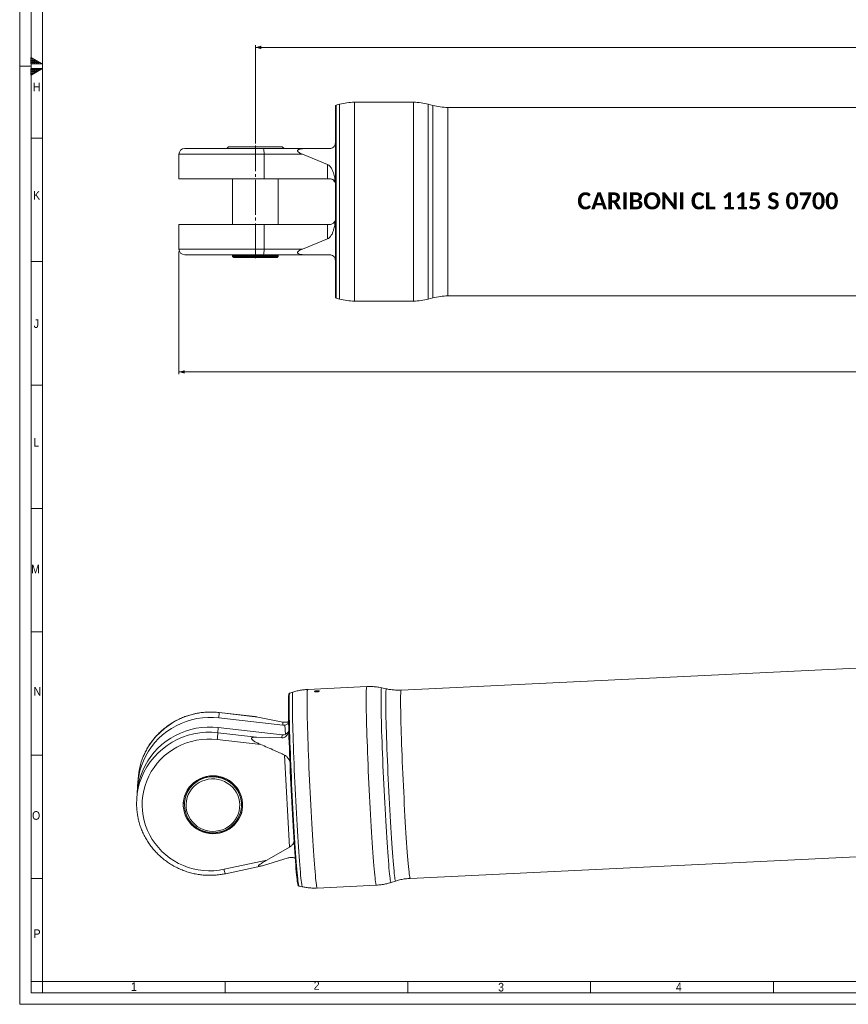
# Model space of a CAD drawing. Header units: millimetres. Extents: x 20 to 2358, y 20 to 1662.
# Tile 1 of 7: x 20 to 746, y 20 to 882. Entities that reach past the tile are written whole.
import ezdxf

# ---------------------------------------------------------------- set-up
doc = ezdxf.new("R2010")
doc.units = ezdxf.units.MM
doc.header["$LTSCALE"] = 2
doc.linetypes.add('SLD-Centro', pattern=[19.05, 15.24, -1.27, 1.27, -1.27])
doc.linetypes.add('SLD-Solido', pattern=[0])
doc.styles.add('SLDTEXTSTYLE0', font='GOTHIC.TTF', dxfattribs={"width": 0.913})
doc.styles.add('SLDTEXTSTYLE3', font='CALIBRI.TTF')
doc.styles.add('SLDTEXTSTYLE4', font='CALIBRIB.TTF')
doc.dimstyles.new('SLDDIMSTYLE0', dxfattribs={"dimtxt": 14.816667, "dimasz": 5, "dimexe": 0, "dimexo": 0.0625, "dimgap": 3.704167, "dimtad": 1, "dimrnd": 1e-09, "dimzin": 12, "dimdsep": 46, "dimtxsty": 'SLDTEXTSTYLE4', "dimsah": 1, "dimcen": 0.09, "dimadec": 0, "dimazin": 3, "dimtfac": 1, "dimtofl": 0, "dimtmove": 0, "dimatfit": 3, "dimfxl": 0, "dimfrac": 2, "dimtolj": 1, "dimtzin": 12, "dimarcsym": 0})

# ---------------------------------------------------------------- blocks, each defined once
blk = doc.blocks.new('_D_11')
at = {"color": 7, "linetype": 'SLD-Solido', "lineweight": 0}
for p, q in [((226.5, 773.51), (226.5, 859.51)), ((226.5, 857.51), (1468.31, 857.51)), ((1468.31, 773.51), (1468.31, 859.51))]:
    blk.add_line(p, q, dxfattribs=at)
for points in [[(226.5, 857.51), (231.5, 856.01), (231.5, 859.01)], [(1468.31, 857.51), (1463.31, 859.01), (1463.31, 856.01)]]:
    blk.add_solid(points, dxfattribs=at)
at = {"color": 7, "linetype": 'SLD-Solido', "lineweight": 0, "insert": (814.81, 877.26), "char_height": 14.817, "attachment_point": 1, "style": 'SLDTEXTSTYLE3'}
blk.add_mtext('1241,81', dxfattribs=at)
blk = doc.blocks.new('_D_12')
at = {"color": 7, "linetype": 'SLD-Solido', "lineweight": 0}
for p, q in [((159.5, 679.01), (159.5, 571.51)), ((1533.31, 679.01), (1533.31, 571.51)), ((159.5, 573.51), (1533.31, 573.51))]:
    blk.add_line(p, q, dxfattribs=at)
for points in [[(159.5, 573.51), (164.5, 572.01), (164.5, 575.01)], [(1533.31, 573.51), (1528.31, 575.01), (1528.31, 572.01)]]:
    blk.add_solid(points, dxfattribs=at)
at = {"color": 7, "linetype": 'SLD-Solido', "lineweight": 0, "insert": (813.81, 593.26), "char_height": 14.817, "attachment_point": 1, "style": 'SLDTEXTSTYLE3'}
blk.add_mtext('1373,81', dxfattribs=at)

msp = doc.modelspace()

# ---------------------------------------------------------------- hatches: boundary and pattern name
at = {"linetype": 'Continuous'}
h = msp.add_hatch(dxfattribs=at)
h.set_pattern_fill('NET', color=8, scale=0.5, style=0)
h.paths.add_polyline_path([(30, 848.774), (40, 843), (30, 843)], flags=0)
h = msp.add_hatch(dxfattribs=at)
h.set_pattern_fill('NET', color=8, scale=0.5, style=0)
h.paths.add_polyline_path([(30, 839), (30, 833.226), (40, 839)], flags=0)

# ---------------------------------------------------------------- linework, layer by layer
at = {"color": 7, "linetype": 'SLD-Solido', "lineweight": 0}
for p, q in [((20, 1662), (20, 20)), ((30, 1652), (30, 30)), ((30, 843), (30, 848.774)), ((30, 848.774), (40, 843)), ((40, 843), (30, 843)), ((40, 839), (30, 839)), ((30, 833.226), (40, 839)), ((30, 839), (30, 833.226)), ((30, 778), (40, 778)), ((30, 670), (40, 670)), ((30, 562), (40, 562)), ((30, 454), (40, 454)), ((30, 346), (40, 346)), ((30, 238), (40, 238)), ((30, 130), (40, 130)), ((40, 40), (30, 40)), ((40, 30), (40, 40)), ((200, 30), (200, 40)), ((360, 30), (360, 40)), ((520, 30), (520, 40)), ((680, 30), (680, 40)), ((30, 30), (2348, 30)), ((20, 20), (2358, 20))]:
    msp.add_line(p, q, dxfattribs=at)
at = {"color": 7, "linetype": 'SLD-Solido', "lineweight": 15}
for p, q in [((40, 1642), (40, 40)), ((296.502, 638.955), (296.502, 806.062)), ((300.143, 807.805), (297.243, 807.028)), ((364.919, 809.508), (313.084, 809.508)), ((381.938, 806.712), (377.86, 807.805)), ((1212.935, 805.008), (394.878, 805.008)), ((164.502, 769.008), (233.239, 769.008)), ((203.002, 770.508), (201.502, 769.008)), ((203.002, 770.508), (250.002, 770.508)), ((233.239, 769.008), (271.078, 769.008)), ((251.502, 769.008), (250.002, 770.508)), ((271.078, 769.008), (291.502, 769.008)), ((159.502, 764.008), (159.502, 742.508)), ((234.065, 742.508), (234.065, 764.008)), ((267.596, 764.008), (234.065, 764.008)), ((289.511, 755.11), (267.596, 764.008)), ((289.511, 742.508), (289.511, 755.11)), ((234.065, 742.508), (159.502, 742.508)), ((206.502, 742.508), (206.502, 702.508)), ((234.065, 742.508), (289.511, 742.508)), ((246.502, 702.508), (246.502, 742.508)), ((289.511, 742.508), (291.502, 742.508)), ((159.502, 702.508), (159.502, 681.008)), ((159.502, 702.508), (234.065, 702.508)), ((234.065, 681.008), (234.065, 702.508)), ((289.511, 702.508), (234.065, 702.508)), ((289.511, 689.907), (289.511, 702.508)), ((291.502, 702.508), (289.511, 702.508)), ((267.596, 681.008), (289.511, 689.907)), ((234.065, 681.008), (267.596, 681.008)), ((233.239, 676.008), (164.502, 676.008)), ((206.502, 675.508), (206.502, 674.508)), ((226.502, 675.508), (206.502, 675.508)), ((206.502, 674.508), (207.502, 673.508)), ((206.502, 674.508), (246.502, 674.508)), ((207.202, 676.008), (207.202, 675.508)), ((245.502, 673.508), (207.502, 673.508)), ((246.502, 675.508), (226.502, 675.508)), ((271.078, 676.008), (233.239, 676.008)), ((245.502, 673.508), (246.502, 674.508)), ((245.802, 675.508), (245.802, 676.008)), ((246.502, 674.508), (246.502, 675.508)), ((271.078, 676.008), (291.502, 676.008)), ((297.243, 637.989), (300.143, 637.212)), ((377.86, 637.212), (381.938, 638.305)), ((394.878, 640.008), (1212.935, 640.008)), ((313.084, 635.508), (364.919, 635.508)), ((1170.923, 334.444), (354.086, 295.019)), ((259.342, 293.244), (256.484, 292.328)), ((323.954, 298.07), (272.197, 295.572)), ((341.097, 296.096), (336.973, 296.991)), ((194.789, 275.279), (194.47, 270.718)), ((250.321, 264.334), (194.47, 270.718)), ((228.564, 271.418), (194.789, 275.279)), ((226.306, 271.791), (194.791, 275.394)), ((228.564, 271.418), (250.508, 267.007)), ((193.877, 262.232), (193.559, 257.671)), ((193.877, 262.232), (249.729, 255.848)), ((250.508, 267.007), (250.321, 264.334)), ((231.035, 247.401), (192.919, 251.758)), ((193.559, 257.671), (227.334, 253.811)), ((249.542, 253.175), (227.334, 253.811)), ((249.729, 255.848), (249.542, 253.175)), ((251.98, 238.119), (256.323, 157.418)), ((123.712, 217.62), (123.394, 213.058)), ((122.801, 204.573), (122.482, 200.012)), ((164.331, 196.696), (164.309, 196.378)), ((214.187, 192.894), (214.21, 193.212)), ((362.04, 130.211), (1178.878, 169.636)), ((236.482, 146.167), (256.323, 157.418)), ((255.198, 148.067), (233.376, 141.543)), ((199.032, 138.163), (236.482, 146.167)), ((200.151, 134.334), (231.188, 140.968)), ((264.633, 123.49), (267.566, 122.854)), ((280.585, 121.774), (332.342, 124.272)), ((345.197, 126.6), (349.216, 127.888)), ((40, 40), (2338, 40))]:
    msp.add_line(p, q, dxfattribs=at)
at = {"color": 7, "linetype": 'SLD-Centro', "lineweight": 0}
for p, q in [((20, 841), (30, 841)), ((226.502, 673.008), (226.502, 771.508))]:
    msp.add_line(p, q, dxfattribs=at)
at = {"color": 8, "linetype": 'SLD-Solido', "lineweight": 15}
for p, q in [((297.243, 807.028), (297.243, 637.989)), ((300.143, 637.212), (300.143, 807.805)), ((313.084, 809.508), (313.084, 635.508)), ((364.919, 635.508), (364.919, 809.508)), ((377.86, 807.805), (377.86, 722.508)), ((381.938, 638.305), (381.938, 806.712)), ((394.878, 805.008), (394.878, 722.508)), ((234.065, 764.008), (159.502, 764.008)), ((377.86, 722.508), (377.86, 637.212)), ((394.878, 722.508), (394.878, 640.008)), ((159.502, 681.008), (234.065, 681.008)), ((252.309, 264.431), (252.744, 256.335))]:
    msp.add_line(p, q, dxfattribs=at)
at = {"color": 7, "linetype": 'SLD-Solido', "lineweight": 15, "flags": 128}
for points in [[(233.239, 769.008), (233.4, 768.912), (233.555, 768.628), (233.698, 768.166), (233.823, 767.544), (233.926, 766.786), (234.002, 765.922), (234.049, 764.984), (234.065, 764.008)], [(234.065, 681.008), (234.049, 680.033), (234.002, 679.095), (233.926, 678.231), (233.823, 677.473), (233.698, 676.851), (233.555, 676.389), (233.4, 676.104), (233.239, 676.008)], [(263.604, 124.904), (263.514, 125.261), (263.332, 126.2), (263.135, 127.481), (262.925, 129.1), (262.702, 131.049), (262.466, 133.321), (262.22, 135.905), (261.963, 138.791), (261.698, 141.967), (261.424, 145.419), (261.145, 149.133), (260.859, 153.094), (260.569, 157.284), (260.277, 161.687), (259.982, 166.283), (259.687, 171.054), (259.392, 175.979), (259.099, 181.038), (258.809, 186.209), (258.524, 191.472), (258.244, 196.803), (257.97, 202.18), (257.705, 207.582), (257.448, 212.984), (257.202, 218.366), (256.966, 223.703), (256.743, 228.974), (256.532, 234.156), (256.335, 239.228), (256.153, 244.169), (255.987, 248.957), (255.836, 253.573), (255.703, 257.998), (255.586, 262.212), (255.488, 266.198), (255.407, 269.939), (255.345, 273.421), (255.302, 276.627), (255.278, 279.545), (255.274, 282.162), (255.288, 284.468), (255.321, 286.453), (255.373, 288.108), (255.444, 289.426)], [(194.47, 270.718), (189.653, 271.089), (184.822, 271.105), (180.006, 270.764), (175.23, 270.068), (170.523, 269.023), (165.911, 267.633), (161.42, 265.907), (157.077, 263.854), (152.906, 261.486), (148.93, 258.817), (145.172, 255.862), (141.654, 252.638), (138.396, 249.162), (135.417, 245.456), (132.732, 241.539), (130.358, 237.435), (128.308, 233.167), (126.594, 228.758), (125.226, 224.234), (124.211, 219.622), (123.555, 214.947), (123.262, 210.235), (123.245, 208.805)], [(122.801, 204.573), (122.962, 206.461), (123.618, 211.136), (124.633, 215.749), (126.002, 220.272), (127.716, 224.681), (129.765, 228.949), (132.139, 233.054), (134.824, 236.97), (137.804, 240.677), (141.062, 244.152), (144.579, 247.377), (148.337, 250.332), (152.313, 253.001), (156.484, 255.368), (160.828, 257.421), (165.318, 259.147), (169.93, 260.537), (174.637, 261.583), (179.413, 262.278), (184.23, 262.619), (189.06, 262.604), (193.877, 262.232)], [(192.919, 251.758), (188.38, 252.104), (183.828, 252.107), (179.29, 251.767), (174.794, 251.086), (170.366, 250.068), (166.033, 248.719), (161.82, 247.047), (157.752, 245.063), (153.854, 242.777), (150.149, 240.203), (146.659, 237.358), (143.405, 234.257), (140.406, 230.92), (137.68, 227.365), (135.243, 223.615), (133.11, 219.692), (131.293, 215.618), (129.803, 211.419), (128.65, 207.119), (127.84, 202.743), (127.377, 198.319), (127.265, 193.872), (127.504, 189.428), (128.093, 185.015), (129.028, 180.657), (130.304, 176.383), (131.913, 172.216), (133.846, 168.182), (136.09, 164.304), (138.634, 160.606), (141.46, 157.11), (144.554, 153.837), (147.896, 150.805), (151.466, 148.034), (155.243, 145.539), (159.205, 143.336), (163.328, 141.438), (167.588, 139.855), (171.959, 138.597), (176.414, 137.673), (180.929, 137.086), (185.475, 136.842), (190.025, 136.94), (194.553, 137.382), (199.032, 138.163)], [(163.287, 193.383), (163.621, 190.445), (164.302, 187.564), (165.32, 184.779), (166.661, 182.127), (168.308, 179.644), (170.238, 177.364), (172.426, 175.317), (174.84, 173.532), (177.45, 172.032), (180.219, 170.838), (183.111, 169.965), (186.085, 169.426), (189.102, 169.228), (192.121, 169.374), (195.101, 169.861), (198.002, 170.684), (200.785, 171.83), (203.411, 173.285), (205.846, 175.028), (208.057, 177.037), (210.013, 179.283), (211.689, 181.738), (213.061, 184.366), (214.111, 187.134), (214.824, 190.003), (215.192, 192.934), (215.209, 195.889), (214.875, 198.826), (214.195, 201.707), (213.177, 204.493), (211.835, 207.145), (210.188, 209.628), (208.258, 211.908), (206.07, 213.954), (203.656, 215.74), (201.046, 217.24), (198.277, 218.434), (195.386, 219.306), (192.411, 219.845), (189.394, 220.043), (186.375, 219.897), (183.395, 219.41), (180.494, 218.587), (177.711, 217.441), (175.085, 215.987), (172.65, 214.243), (170.439, 212.235), (168.483, 209.988), (166.807, 207.534), (165.435, 204.905), (164.385, 202.138), (163.672, 199.269), (163.304, 196.337), (163.287, 193.383)], [(187.935, 219.037), (184.992, 218.723), (182.108, 218.071), (179.325, 217.09), (176.681, 215.794), (174.214, 214.201), (171.957, 212.333), (169.943, 210.217), (168.201, 207.882), (166.753, 205.361), (165.622, 202.69), (164.822, 199.905), (164.365, 197.047), (164.257, 194.154), (164.501, 191.269), (165.091, 188.431), (166.021, 185.679), (167.276, 183.054), (168.841, 180.591), (170.691, 178.325), (172.802, 176.288), (175.144, 174.509), (177.684, 173.012), (180.387, 171.819), (183.213, 170.946), (186.125, 170.406), (189.08, 170.206), (192.038, 170.349), (194.956, 170.832), (197.794, 171.65), (200.513, 172.791), (203.073, 174.238), (205.439, 175.971), (207.578, 177.967), (209.46, 180.196), (211.057, 182.629), (212.349, 185.229), (213.316, 187.962), (213.946, 190.789), (214.229, 193.669), (214.161, 196.563), (213.743, 199.43), (212.982, 202.23), (211.887, 204.923), (210.475, 207.472), (208.764, 209.84), (206.78, 211.995), (204.55, 213.906), (202.104, 215.547), (199.479, 216.895), (196.709, 217.929), (193.835, 218.637), (190.897, 219.008), (187.935, 219.037)], [(187.992, 217.255), (185.117, 216.942), (182.305, 216.286), (179.598, 215.297), (177.037, 213.99), (174.661, 212.384), (172.505, 210.505), (170.603, 208.381), (168.984, 206.043), (167.671, 203.528), (166.685, 200.873), (166.04, 198.118), (165.747, 195.306), (165.81, 192.479), (166.228, 189.68), (166.994, 186.951), (168.098, 184.334), (169.522, 181.868), (171.244, 179.591), (173.239, 177.537), (175.477, 175.738), (177.923, 174.22), (180.54, 173.006), (183.289, 172.116), (186.127, 171.563), (189.013, 171.354), (191.902, 171.493), (194.751, 171.979), (197.516, 172.803), (200.155, 173.953), (202.628, 175.412), (204.898, 177.158), (206.931, 179.163), (208.695, 181.399), (210.164, 183.83), (211.316, 186.42), (212.133, 189.13), (212.602, 191.918), (212.718, 194.743), (212.477, 197.562), (211.883, 200.331), (210.947, 203.009), (209.681, 205.555), (208.105, 207.931), (206.242, 210.101), (204.122, 212.031), (201.776, 213.693), (199.24, 215.061), (196.551, 216.115), (193.752, 216.838), (190.884, 217.22), (187.992, 217.255)], [(163.333, 196.766), (163.326, 196.655), (163.309, 193.701)], [(163.309, 193.701), (163.643, 190.763), (164.324, 187.882), (165.342, 185.097), (166.683, 182.445), (168.33, 179.962), (170.261, 177.682), (172.448, 175.635), (174.863, 173.85), (177.472, 172.35), (180.241, 171.156), (183.133, 170.283), (186.107, 169.745), (189.124, 169.547), (192.143, 169.692), (195.123, 170.18), (198.024, 171.002), (200.807, 172.148), (203.434, 173.603), (205.869, 175.346), (208.079, 177.355), (210.036, 179.602), (211.711, 182.056), (213.083, 184.684), (214.133, 187.452), (214.847, 190.321), (215.207, 193.142)]]:
    msp.add_lwpolyline(points, dxfattribs=at)
at = {"color": 8, "linetype": 'SLD-Solido', "lineweight": 15, "flags": 128}
for points in [[(271.821, 293.589), (271.749, 292.248), (271.695, 290.57), (271.66, 288.562), (271.644, 286.232), (271.647, 283.591), (271.669, 280.647), (271.711, 277.414), (271.771, 273.904), (271.85, 270.131), (271.947, 266.111), (272.062, 261.859), (272.194, 257.393), (272.343, 252.732), (272.509, 247.892), (272.69, 242.895), (272.886, 237.76), (273.096, 232.508), (273.32, 227.16), (273.556, 221.737), (273.803, 216.262), (274.061, 210.757), (274.328, 205.243), (274.603, 199.742), (274.886, 194.278), (275.174, 188.872), (275.468, 183.545), (275.765, 178.32), (276.065, 173.216), (276.366, 168.256), (276.667, 163.458), (276.967, 158.843), (277.265, 154.428), (277.559, 150.231), (277.849, 146.27), (278.132, 142.56), (278.409, 139.116), (278.677, 135.953), (278.937, 133.082), (279.186, 130.515), (279.423, 128.264), (279.649, 126.336), (279.862, 124.739), (280.06, 123.481), (280.244, 122.565), (280.412, 121.997), (280.564, 121.777), (280.585, 121.774)], [(332.342, 124.272), (332.322, 124.275), (332.169, 124.495), (332.001, 125.063), (331.818, 125.979), (331.619, 127.237), (331.407, 128.834), (331.181, 130.762), (330.943, 133.013), (330.694, 135.58), (330.435, 138.451), (330.166, 141.614), (329.89, 145.058), (329.606, 148.768), (329.316, 152.729), (329.022, 156.926), (328.725, 161.341), (328.424, 165.956), (328.123, 170.754), (327.822, 175.715), (327.522, 180.818), (327.225, 186.043), (326.932, 191.37), (326.643, 196.776), (326.36, 202.24), (326.085, 207.741), (325.818, 213.255), (325.56, 218.76), (325.313, 224.236), (325.077, 229.658), (324.854, 235.006), (324.644, 240.258), (324.447, 245.393), (324.266, 250.39), (324.101, 255.23), (323.951, 259.892), (323.819, 264.357), (323.704, 268.609), (323.607, 272.629), (323.528, 276.402), (323.468, 279.912), (323.427, 283.145), (323.405, 286.089), (323.401, 288.73), (323.417, 291.06), (323.452, 293.068), (323.506, 294.746), (323.579, 296.087)], [(336.973, 296.991), (336.914, 296.972), (336.788, 296.679), (336.68, 296.037), (336.59, 295.048), (336.518, 293.718), (336.465, 292.051), (336.431, 290.054), (336.416, 287.736), (336.42, 285.105), (336.443, 282.173), (336.485, 278.952), (336.546, 275.456), (336.626, 271.697), (336.723, 267.692), (336.839, 263.458), (336.972, 259.011), (337.122, 254.371), (337.288, 249.555), (337.47, 244.584), (337.667, 239.479), (337.877, 234.26), (338.101, 228.948), (338.336, 223.566), (338.583, 218.136), (338.841, 212.679), (339.107, 207.219), (339.382, 201.778), (339.663, 196.378), (339.95, 191.041), (340.242, 185.789), (340.537, 180.645), (340.834, 175.628), (341.133, 170.76), (341.431, 166.06), (341.728, 161.549), (342.021, 157.244), (342.311, 153.163), (342.596, 149.323), (342.875, 145.74), (343.146, 142.428), (343.409, 139.401), (343.662, 136.672), (343.904, 134.252), (344.135, 132.15), (344.353, 130.375), (344.558, 128.935), (344.748, 127.835), (344.923, 127.081), (345.083, 126.674), (345.197, 126.6)], [(349.216, 127.888), (349.17, 127.892), (349.019, 128.138), (348.851, 128.735), (348.668, 129.681), (348.47, 130.973), (348.258, 132.604), (348.033, 134.569), (347.795, 136.858), (347.547, 139.462), (347.288, 142.371), (347.021, 145.571), (346.745, 149.05), (346.463, 152.793), (346.176, 156.785), (345.884, 161.008), (345.589, 165.445), (345.292, 170.077), (344.994, 174.885), (344.697, 179.848), (344.402, 184.946), (344.11, 190.158), (343.822, 195.461), (343.54, 200.834), (343.265, 206.253), (342.997, 211.697), (342.738, 217.142), (342.49, 222.565), (342.252, 227.944), (342.027, 233.255), (341.815, 238.478), (341.617, 243.59), (341.433, 248.569), (341.265, 253.394), (341.114, 258.046), (340.979, 262.505), (340.862, 266.752), (340.762, 270.769), (340.681, 274.54), (340.619, 278.049), (340.576, 281.28), (340.552, 284.221), (340.547, 286.858), (340.561, 289.182), (340.595, 291.182), (340.647, 292.85), (340.719, 294.178)], [(340.719, 294.178), (340.809, 295.162), (340.917, 295.797), (341.043, 296.081), (341.097, 296.096)], [(354.086, 295.019), (354.052, 295.006), (353.927, 294.735), (353.819, 294.111), (353.73, 293.139), (353.659, 291.822), (353.607, 290.166), (353.575, 288.177), (353.561, 285.866), (353.567, 283.24), (353.592, 280.312), (353.636, 277.094), (353.699, 273.6), (353.781, 269.845), (353.881, 265.845), (353.999, 261.616), (354.135, 257.179), (354.287, 252.55), (354.455, 247.75), (354.639, 242.8), (354.838, 237.72), (355.05, 232.533), (355.275, 227.261), (355.513, 221.926), (355.761, 216.551), (356.019, 211.159), (356.285, 205.773), (356.56, 200.417), (356.84, 195.113), (357.127, 189.884), (357.417, 184.752), (357.709, 179.74), (358.004, 174.868), (358.298, 170.158), (358.592, 165.63), (358.883, 161.303), (359.171, 157.196), (359.454, 153.326), (359.731, 149.71), (360.001, 146.363), (360.263, 143.3), (360.515, 140.534), (360.757, 138.077), (360.987, 135.938), (361.204, 134.128), (361.409, 132.654), (361.599, 131.523), (361.773, 130.739), (361.932, 130.305), (362.04, 130.211)], [(256.134, 290.404), (256.062, 289.071), (256.009, 287.397), (255.975, 285.389), (255.961, 283.057), (255.966, 280.409), (255.99, 277.458), (256.034, 274.214), (256.096, 270.693), (256.177, 266.908), (256.277, 262.876), (256.395, 258.613), (256.53, 254.137), (256.682, 249.468), (256.851, 244.624), (257.035, 239.626), (257.234, 234.496), (257.447, 229.253), (257.673, 223.922), (257.911, 218.523), (258.161, 213.079), (258.42, 207.614), (258.689, 202.15), (258.965, 196.71), (259.249, 191.318), (259.537, 185.994), (259.831, 180.763), (260.127, 175.646), (260.425, 170.664), (260.724, 165.838), (261.022, 161.189), (261.318, 156.735), (261.611, 152.496), (261.9, 148.49), (262.183, 144.733), (262.459, 141.241), (262.728, 138.028), (262.987, 135.109), (263.237, 132.495), (263.475, 130.197), (263.701, 128.225), (263.914, 126.588), (264.113, 125.291), (264.297, 124.341), (264.465, 123.742), (264.617, 123.496), (264.633, 123.49)], [(267.566, 122.854), (267.482, 122.929), (267.323, 123.335), (267.147, 124.09), (266.957, 125.19), (266.752, 126.63), (266.534, 128.404), (266.303, 130.506), (266.061, 132.927), (265.808, 135.656), (265.545, 138.683), (265.274, 141.994), (264.995, 145.578), (264.711, 149.418), (264.421, 153.498), (264.127, 157.803), (263.83, 162.315), (263.532, 167.014), (263.234, 171.882), (262.936, 176.899), (262.641, 182.044), (262.349, 187.295), (262.062, 192.632), (261.781, 198.032), (261.506, 203.474), (261.24, 208.934), (260.983, 214.39), (260.736, 219.821), (260.5, 225.203), (260.276, 230.514), (260.066, 235.733), (259.869, 240.839), (259.688, 245.81), (259.521, 250.625), (259.371, 255.266), (259.238, 259.713), (259.123, 263.947), (259.025, 267.952), (258.945, 271.71), (258.884, 275.207), (258.842, 278.428), (258.819, 281.36), (258.815, 283.99), (258.83, 286.309), (258.864, 288.305), (258.917, 289.972), (258.989, 291.303)], [(194.789, 275.279), (194.792, 275.393), (194.791, 275.394)]]:
    msp.add_lwpolyline(points, dxfattribs=at)
at = {"color": 7, "linetype": 'SLD-Solido', "lineweight": 15}
for centre, radius, start, end in [((297.502, 806.062), 1, 105, 180), ((313.084, 759.508), 50, 90, 105), ((364.919, 759.508), 50, 75, 90), ((394.878, 855.008), 50, 255, 270), ((164.502, 764.008), 5, 90, 180), ((164.502, 681.008), 5, 180, 270), ((297.502, 638.955), 1, 180, 255), ((394.878, 590.008), 50, 90, 105), ((313.084, 685.508), 50, 255, 270), ((364.919, 685.508), 50, 270, 285), ((251.018, 270.426), 6.132, 263.472985, 282.145552), ((-46.914, 280.667), 241.57, 353.126731, 354.537577), ((250.426, 261.941), 6.132, 263.472985, 282.145552), ((184.787, 213.345), 61.224, 157.524146, 175.996882), ((183.522, 195.748), 61.187, 158.400792, 193.720125), ((188.865, 194.762), 24.61, 92.113939, 175.492297), ((189.447, 194.599), 24.801, 356.793751, 93.444549)]:
    msp.add_arc(centre, radius, start, end, dxfattribs=at)
at = {"color": 8, "linetype": 'SLD-Solido', "lineweight": 15}
for centre, radius, start, end in [((262.149, 291.731), 3.189, 151.671903, 187.710295), ((274.812, 294.05), 3.026, 149.805672, 188.753814), ((326.569, 296.548), 3.026, 149.803494, 188.755153), ((259.222, 290.836), 3.119, 151.425183, 187.953858), ((187.064, 211.844), 63.904, 83.056943, 157.06036), ((185.829, 194.257), 63.884, 83.050464, 157.919517), ((212.005, 139.877), 13.085, 187.52487, 205.059897)]:
    msp.add_arc(centre, radius, start, end, dxfattribs=at)
at = {"color": 7, "linetype": 'SLD-Solido', "lineweight": 15}
for points, knots in [([(271.078, 769.008), (269.585, 768.976), (267.345, 768.927), (264.91, 768.433), (263.858, 767.947), (263.441, 767.544), (263.29, 767.213), (263.301, 766.87), (263.46, 766.491), (263.892, 765.971), (264.789, 765.311), (266.083, 764.626), (267.088, 764.216), (267.596, 764.008)], [0, 0, 0, 0, 0.3214853, 0.4824311, 0.5631051, 0.5996107, 0.6307228, 0.6559841, 0.6812256, 0.7187294, 0.7891008, 0.8934353, 1, 1, 1, 1]), ([(291.502, 769.008), (292.067, 769.071), (293.442, 769.224), (294.8, 770.153), (295.755, 771.274), (296.37, 772.546), (296.454, 773.478), (296.502, 774.008)], [0, 0, 0, 0, 0.1612747, 0.3919936, 0.5750016, 0.758309, 1, 1, 1, 1]), ([(296.296, 738.928), (296.177, 740.292), (295.921, 743.237), (295.089, 747.074), (293.837, 750.418), (292.45, 752.7), (290.953, 754.325), (289.941, 754.875), (289.511, 755.11)], [0, 0, 0, 0, 0.2253184, 0.4869234, 0.6527076, 0.817489, 0.9224506, 1, 1, 1, 1]), ([(296.296, 738.928), (296.069, 739.488), (295.642, 740.542), (294.386, 741.685), (292.976, 742.376), (291.994, 742.464), (291.502, 742.508)], [0, 0, 0, 0, 0.3275625, 0.6166935, 0.8077677, 1, 1, 1, 1]), ([(289.511, 689.907), (290.064, 690.229), (291.42, 691.018), (292.915, 693.005), (294.136, 695.331), (295.161, 698.289), (295.931, 701.868), (296.174, 704.681), (296.296, 706.088)], [0, 0, 0, 0, 0.10093, 0.2474559, 0.390965, 0.534862, 0.7672692, 1, 1, 1, 1]), ([(291.502, 702.508), (291.994, 702.553), (292.976, 702.641), (294.386, 703.332), (295.642, 704.475), (296.069, 705.529), (296.296, 706.088)], [0, 0, 0, 0, 0.1922323, 0.3833065, 0.6724375, 1, 1, 1, 1]), ([(267.596, 681.008), (267.072, 680.794), (266.023, 680.365), (264.773, 679.696), (263.929, 679.062), (263.513, 678.609), (263.311, 678.199), (263.285, 677.86), (263.413, 677.504), (263.915, 676.997), (265.3, 676.465), (267.503, 676.125), (269.576, 676.017), (270.784, 676.01), (271.078, 676.008)], [0, 0, 0, 0, 0.1100302, 0.2202759, 0.2711957, 0.3129602, 0.3400842, 0.3673587, 0.3924027, 0.4366971, 0.5486734, 0.7407181, 0.9368643, 1, 1, 1, 1]), ([(291.502, 676.008), (292.067, 675.946), (293.442, 675.793), (294.8, 674.864), (295.755, 673.743), (296.37, 672.47), (296.454, 671.538), (296.502, 671.008)], [0, 0, 0, 0, 0.1612747, 0.3919936, 0.5750016, 0.758309, 1, 1, 1, 1]), ([(272.195, 295.556), (271.016, 295.482), (268.529, 295.326), (264.793, 294.694), (261.667, 293.988), (259.876, 293.385), (259.312, 293.196)], [0, 0, 0, 0, 0.26942862, 0.56861915, 0.86415256, 1, 1, 1, 1]), ([(278.129, 293.894), (278.131, 293.923), (278.147, 293.953), (278.204, 294.011), (278.246, 294.04), (278.356, 294.097), (278.422, 294.124), (278.578, 294.177), (278.668, 294.203), (278.963, 294.273), (279.199, 294.315), (279.707, 294.379), (279.984, 294.403), (280.394, 294.422), (280.533, 294.426), (280.801, 294.429), (280.931, 294.428), (281.183, 294.42), (281.305, 294.414), (281.53, 294.395), (281.634, 294.384), (281.827, 294.355), (281.912, 294.338), (282.061, 294.3), (282.124, 294.279), (282.226, 294.232), (282.264, 294.207), (282.313, 294.154), (282.325, 294.125), (282.321, 294.067), (282.306, 294.037), (282.248, 293.976), (282.206, 293.945), (282.044, 293.854), (281.885, 293.793), (281.591, 293.713), (281.482, 293.687), (281.252, 293.641), (281.131, 293.62), (280.876, 293.583), (280.742, 293.567), (280.473, 293.541), (280.337, 293.532), (280.06, 293.518), (279.923, 293.515), (279.656, 293.514), (279.524, 293.517), (279.271, 293.53), (279.151, 293.539), (278.925, 293.563), (278.819, 293.578), (278.628, 293.613), (278.542, 293.633), (278.392, 293.677), (278.328, 293.702), (278.177, 293.778), (278.125, 293.835), (278.129, 293.894)], [0, 0, 0, 0, 0.03125, 0.03125, 0.0625, 0.0625, 0.09375, 0.09375, 0.125, 0.125, 0.1875, 0.1875, 0.25, 0.25, 0.28125, 0.28125, 0.3125, 0.3125, 0.34375, 0.34375, 0.375, 0.375, 0.40625, 0.40625, 0.4375, 0.4375, 0.46875, 0.46875, 0.5, 0.5, 0.53125, 0.53125, 0.5625, 0.5625, 0.625, 0.625, 0.65625, 0.65625, 0.6875, 0.6875, 0.71875, 0.71875, 0.75, 0.75, 0.78125, 0.78125, 0.8125, 0.8125, 0.84375, 0.84375, 0.875, 0.875, 0.90625, 0.90625, 0.9375, 0.9375, 1, 1, 1, 1]), ([(337, 296.97), (336.862, 297.005), (335.386, 297.376), (332.52, 297.791), (328.449, 298.125), (325.585, 298.19), (324.098, 298.066), (323.951, 298.054)], [0, 0, 0, 0, 0.03253532, 0.34772487, 0.6591593, 0.96629556, 1, 1, 1, 1]), ([(354.079, 295.023), (354.04, 295.02), (352.683, 294.901), (350.005, 294.956), (346.097, 295.231), (343.139, 295.638), (341.513, 296.028), (341.143, 296.117)], [0, 0, 0, 0, 0.0090141, 0.31382, 0.6148106, 0.9121206, 1, 1, 1, 1]), ([(256.49, 292.309), (256.463, 292.307), (256.248, 292.293), (256.011, 292.024), (255.826, 291.785), (255.716, 291.505), (255.611, 291.109), (255.522, 290.513), (255.469, 289.842), (255.445, 289.544)], [0, 0, 0, 0, 0.0107206, 0.085357, 0.1633331, 0.267496, 0.4346157, 0.7481202, 1, 1, 1, 1]), ([(194.791, 275.394), (193.976, 275.478), (191.669, 275.715), (187.849, 275.864), (183.349, 275.746), (178.868, 275.313), (174.431, 274.575), (170.058, 273.533), (165.772, 272.193), (161.594, 270.56), (157.544, 268.644), (153.643, 266.454), (149.909, 264), (146.361, 261.295), (143.018, 258.352), (139.894, 255.186), (137.007, 251.812), (134.368, 248.248), (131.998, 244.509), (129.922, 240.703), (128.787, 238.084), (128.238, 236.816)], [0, 0, 0, 0, 0.0295739, 0.0836988, 0.1378322, 0.1919654, 0.2460972, 0.3002265, 0.3543522, 0.4084732, 0.4625885, 0.5166971, 0.5707982, 0.6248909, 0.6789748, 0.7330493, 0.7871141, 0.8411693, 0.8952149, 0.9492512, 1, 1, 1, 1]), ([(226.304, 271.776), (226.551, 271.75), (227.276, 271.673), (228.052, 271.52), (228.564, 271.418)], [0, 0, 0, 0, 0.3403763, 1, 1, 1, 1]), ([(250.508, 267.007), (251.058, 266.926), (252.406, 266.726), (253.834, 266.875), (254.889, 267.102), (255.299, 267.273), (255.465, 267.343)], [0, 0, 0, 0, 0.2065252, 0.5063281, 0.799968, 1, 1, 1, 1]), ([(255.685, 258.695), (255.455, 258.047), (255.042, 256.882), (253.881, 255.191), (252.504, 254.002), (251, 253.275), (249.977, 253.205), (249.542, 253.175)], [0, 0, 0, 0, 0.2886378, 0.5184888, 0.7469534, 0.8924773, 1, 1, 1, 1]), ([(255.668, 259.318), (255.637, 259.223), (255.394, 258.491), (254.522, 257.483), (253.175, 256.4), (252.203, 256.097), (251.716, 255.946)], [0, 0, 0, 0, 0.0601656, 0.4642716, 0.7313246, 1, 1, 1, 1]), ([(252.309, 264.431), (252.789, 264.566), (253.748, 264.834), (254.861, 265.436), (255.3, 265.905), (255.49, 266.107)], [0, 0, 0, 0, 0.3636842, 0.7251723, 1, 1, 1, 1]), ([(227.334, 253.811), (226.804, 253.818), (225.742, 253.834), (224.479, 253.703), (223.632, 253.439), (223.219, 253.174), (223.022, 252.86), (223.004, 252.542), (223.145, 252.141), (223.673, 251.434), (225.104, 250.325), (227.37, 249.049), (229.496, 248.053), (230.733, 247.528), (231.035, 247.401)], [0, 0, 0, 0, 0.1100319, 0.2202729, 0.2711937, 0.3129588, 0.340084, 0.3673586, 0.3924028, 0.4367, 0.5486723, 0.7407234, 0.9368696, 1, 1, 1, 1]), ([(251.98, 238.119), (249.022, 239.494), (242.098, 242.713), (235.064, 245.693), (231.035, 247.401)], [0, 0, 0, 0, 0.4271754, 1, 1, 1, 1]), ([(256.62, 232.064), (256.587, 232.193), (256.271, 233.402), (255.265, 235.193), (253.647, 237.135), (252.476, 237.827), (251.98, 238.119)], [0, 0, 0, 0, 0.0524199, 0.4935762, 0.7857148, 1, 1, 1, 1]), ([(124.115, 181.176), (124.195, 180.81), (124.589, 179.008), (125.602, 175.843), (127.159, 171.708), (129.032, 167.696), (131.181, 163.82), (133.604, 160.101), (136.288, 156.556), (139.218, 153.204), (142.381, 150.061), (145.762, 147.142), (149.343, 144.462), (153.106, 142.035), (157.034, 139.871), (161.107, 137.983), (165.305, 136.378), (169.607, 135.066), (173.992, 134.053), (178.438, 133.344), (182.923, 132.942), (187.426, 132.848), (191.922, 133.07), (196.175, 133.556), (198.898, 134.089), (200.151, 134.334)], [0, 0, 0, 0, 0.0115066, 0.056677, 0.101852, 0.1470324, 0.1922191, 0.2374127, 0.2826138, 0.3278227, 0.3730395, 0.4182643, 0.4634968, 0.5087368, 0.5539839, 0.5992374, 0.6444968, 0.6897614, 0.7350303, 0.7803028, 0.8255779, 0.8708548, 0.9161321, 0.9614091, 1, 1, 1, 1]), ([(256.323, 157.418), (256.868, 157.804), (258.193, 158.744), (259.397, 160.445), (260.076, 161.723), (260.225, 162.326), (260.237, 162.375)], [0, 0, 0, 0, 0.2737971, 0.6655052, 0.9722963, 1, 1, 1, 1]), ([(261.23, 148.019), (261.075, 148.077), (260.697, 148.217), (259.617, 148.459), (258.18, 148.546), (256.642, 148.439), (255.628, 148.178), (255.198, 148.067)], [0, 0, 0, 0, 0.1830178, 0.4469961, 0.7093821, 0.8765127, 1, 1, 1, 1]), ([(236.482, 146.167), (235.032, 145.364), (232.855, 144.16), (230.514, 142.61), (229.517, 141.793), (229.134, 141.354), (229.006, 141.095), (229.035, 140.911), (229.211, 140.787), (229.66, 140.725), (230.57, 140.825), (231.868, 141.112), (232.87, 141.398), (233.376, 141.543)], [0, 0, 0, 0, 0.3214852, 0.4824342, 0.5631083, 0.5996122, 0.6307242, 0.6559857, 0.6812271, 0.7187317, 0.7891009, 0.8934343, 1, 1, 1, 1]), ([(349.227, 127.873), (350.396, 128.229), (352.873, 128.983), (356.745, 129.707), (359.855, 130.122), (361.62, 130.166), (362.039, 130.176)], [0, 0, 0, 0, 0.2807084, 0.5944611, 0.9038488, 1, 1, 1, 1]), ([(263.649, 124.689), (263.696, 124.505), (263.763, 124.248), (263.968, 123.929), (264.166, 123.666), (264.461, 123.566), (264.581, 123.525)], [0, 0, 0, 0, 0.5205333, 0.7267978, 0.8885008, 1, 1, 1, 1]), ([(267.543, 122.889), (268.605, 122.666), (271.007, 122.161), (274.799, 121.793), (278.094, 121.652), (280.013, 121.776), (280.583, 121.813)], [0, 0, 0, 0, 0.2477308, 0.5607578, 0.8693749, 1, 1, 1, 1]), ([(332.341, 124.311), (333.102, 124.343), (335.177, 124.428), (338.522, 124.92), (342.072, 125.647), (344.27, 126.336), (345.229, 126.637)], [0, 0, 0, 0, 0.1736878, 0.4740873, 0.7707886, 1, 1, 1, 1])]:
    msp.add_open_spline(points, degree=3, knots=knots, dxfattribs=at)

# ---------------------------------------------------------------- texts
at = {"color": 7, "linetype": 'Continuous', "lineweight": 0, "attachment_point": 1}
for s, insert, char_height, style in [('H', (31.509, 826.516), 7.524, 'SLDTEXTSTYLE0'), ('K', (31.705, 731.867), 7.524, 'SLDTEXTSTYLE0'), ('CARIBONI CL 115 S 0700', (508.364, 730.604), 14.81667, 'SLDTEXTSTYLE4'), ('J', (32.288, 619.479), 7.524, 'SLDTEXTSTYLE0'), ('L', (31.953, 515.599), 7.524, 'SLDTEXTSTYLE0'), ('M', (30.042, 404.667), 7.524, 'SLDTEXTSTYLE0'), ('N', (32.173, 297.627), 7.524, 'SLDTEXTSTYLE0'), ('O', (30.81, 189.023), 7.524, 'SLDTEXTSTYLE0'), ('P', (32.173, 85.614), 7.524, 'SLDTEXTSTYLE0'), ('1', (117.48, 39.142), 7.524, 'SLDTEXTSTYLE0'), ('2', (277.513, 40.237), 7.524, 'SLDTEXTSTYLE0'), ('3', (438.984, 38.766), 7.524, 'SLDTEXTSTYLE0'), ('4', (594.658, 38.922), 7.524, 'SLDTEXTSTYLE0')]:
    msp.add_mtext(s, dxfattribs=dict(at, insert=insert, char_height=char_height, style=style))

# ---------------------------------------------------------------- dimensions: what is measured, and where the dimension line sits
at = {"color": 7, "linetype": 'SLD-Solido', "lineweight": 0}
for base, p1, p2, picture, middle in [((1468.312, 857.508), (226.502, 771.508), (1468.312, 771.508), '_D_11', (847.407, 857.508)), ((1533.312, 573.508), (159.502, 681.008), (1533.312, 681.008), '_D_12', (846.407, 573.508))]:
    dim = msp.add_linear_dim(base=base, p1=p1, p2=p2, dimstyle='SLDDIMSTYLE0', dxfattribs=at)
    dim.commit()
    dim.dimension.update_dxf_attribs({"geometry": picture, "text_midpoint": middle, "dimtype": 160})

doc.saveas('drawing.dxf')
